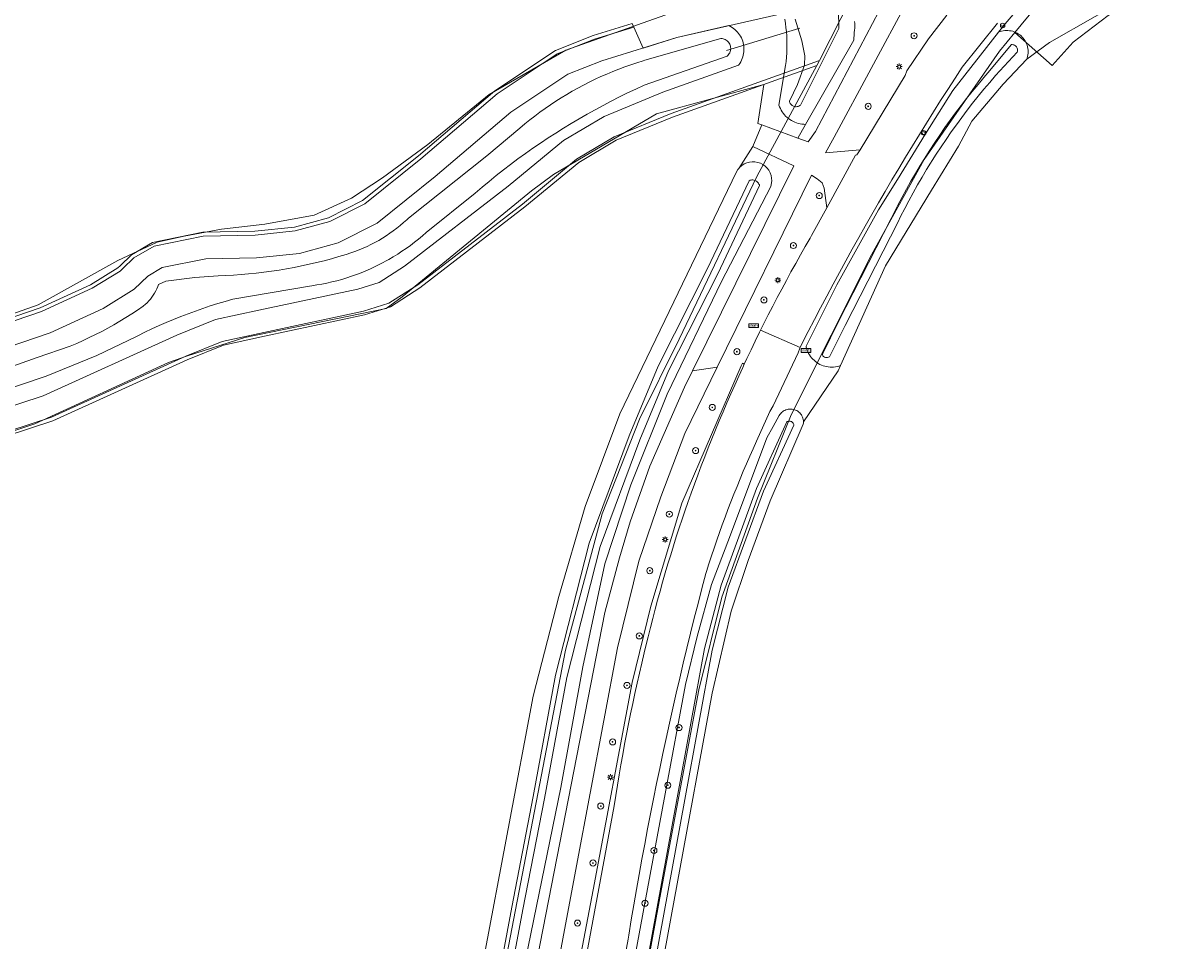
# Model space of a CAD drawing. Header units: metres. Extents: x 250001 to 257773, y 598992 to 609118.
# Tile 117 of 256: x 253112 to 253264, y 600038 to 600159. Entities that reach past the tile are written whole.
import ezdxf
from ezdxf.enums import TextEntityAlignment as Align
from ezdxf.lldxf.tags import DXFTag

# ---------------------------------------------------------------- set-up
doc = ezdxf.new("R2010")
doc.units = ezdxf.units.M
for name, color, linetype, lineweight in [('B-WE-GR-BOOM-S', 252, 'Continuous', 25), ('B-WE-GR-BOUWLAND-GV', 252, 'Continuous', 13), ('B-WE-GR-GROENVOORZIENING-GV', 252, 'Continuous', 18), ('B-WE-KG-GRENS_PERCEEL-G', 150, 'KG-PERCEEL', 18), ('B-WE-KL-ET_LS_OV_LICHTMAST-S', 252, 'Continuous', 25), ('B-WE-KW-KUNSTWERK_DUIKER-G', 252, 'Continuous', 18), ('B-WE-OG-WATER-GV', 252, 'Continuous', 18), ('B-WE-OG-WATER_SLOOT-GV', 252, 'Continuous', 18), ('B-WE-VH-VERHARDING_GESLOTEN-GV', 252, 'Continuous', 18), ('B-WE-VH-VERHARDING_HALFVERHARDING-GV', 252, 'Continuous', 18), ('B-WE-VW-AFSLUITPAAL-S', 252, 'Continuous', 25), ('B-WE-VW-VERKEERSTEKEN_BORD-S', 252, 'Continuous', 25), ('B-WE-VW-VERKEERSTEKEN_DRAAGCONSTRUCTIE-S', 252, 'Continuous', 25), ('X-XX-AL-REFERENTIE-G', 7, 'Continuous', 18)]:
    doc.layers.add(name, color=color, linetype=linetype, lineweight=lineweight)
doc.styles.add('NLCS-ISO', font='NLCS-ISO.ttf')
doc.styles.get("Standard").update_dxf_attribs({"font": 'NLCS-ISO.ttf'})
tags = doc.linetypes.add('KG-PERCEEL', pattern='A,5.5,-2,["P",Standard,S=1.8,R=0,X=-0.5,Y=-0.9],-2,5.5,-2,[5,NLCS.SHX,S=0.75,R=0,X=0,Y=0],-2', length=19).pattern_tags.tags
tags[6] = DXFTag(74, 10)

# ---------------------------------------------------------------- blocks, each defined once
blk = doc.blocks.new('BS2021-132-Xref-KAD-20210617')
at = {"layer": 'B-WE-KG-GRENS_PERCEEL-G', "flags": 128}
for points in [[(253241.971, 600157.515), (253246.596, 600163.118), (253258.921, 600170.89), (253317.66, 600189.65)], [(253241.971, 600157.515), (253246.889, 600153.195), (253249.657, 600156.255), (253254.247, 600159.746), (253258.485, 600162.372), (253263.234, 600164.63), (253267.961, 600166.516), (253273.517, 600167.909), (253302.707, 600173.884), (253313.71, 600176.022)], [(253193.134, 600155.484), (253197.565, 600156.853), (253220.548, 600162.142)], [(253216.319, 600153.858), (253219.12, 600159.344), (253220.548, 600162.142)], [(253191.701, 600158.705), (253186.558, 600157.117), (253181.623, 600155.168), (253173.635, 600149.841), (253163.594, 600141.314), (253156.266, 600135.426), (253151.779, 600133.164), (253147.319, 600131.936), (253142.101, 600131.402), (253135.259, 600131.263), (253128.675, 600129.93), (253125.902, 600128.299), (253124.393, 600126.845), (253124.108, 600126.57), (253120.51, 600124.35), (253113.89, 600121.315), (253082.903, 600110.747), (253061.05, 600103.649), (253049.909, 600099.52), (253027.944, 600092.363), (253009.629, 600086.355), (253008.428, 600085.962), (253005.627, 600082.671), (253006.03, 600078.325), (253014.04, 600054.334), (253022.739, 600030.177), (253022.58, 600028.829), (253021.083, 600027.087), (253013.706, 600022.284), (252984.729, 600004.553), (252968.351, 599994.628), (252959.888, 599989.961), (252952.66, 599986.834), (252943.623, 599984.554), (252936.208, 599983.161), (252902.486, 599976.823), (252872.025, 599970.779), (252867.541, 599970.085), (252850.097, 599967.388), (252811.675, 599961.757), (252810.951, 599961.544), (252802.533, 599959.066), (252795.78, 599956.517), (252796.011, 599950.298), (252796.311, 599942.234), (252797.76, 599927.273), (252799.344, 599918.674), (252802.03, 599909.326), (252805.968, 599899.871), (252813.084, 599885.861)], [(253124.74, 600126.485), (253126.206, 600127.897), (253128.857, 600129.457), (253135.313, 600130.764), (253142.126, 600130.902), (253147.414, 600131.443), (253151.957, 600132.694), (253156.537, 600135.002), (253163.896, 600140.915), (253173.935, 600149.44), (253181.855, 600154.722), (253186.72, 600156.643), (253191.906, 600158.245)], [(253191.701, 600158.705), (253191.906, 600158.245)], [(253191.906, 600158.245), (253193.134, 600155.484)], [(253241.971, 600157.515), (253239.962, 600155.08), (253230.085, 600140.837), (253223.16, 600128.317), (253212.575, 600107.277), (253208.167, 600096.309), (253203.464, 600083.307), (253200.468, 600071.117), (253195.535, 600044.971), (253187.792, 600002.724), (253181.531, 599967.255), (253180.142, 599956.323), (253180.463, 599950.223), (253181.665, 599943.803)], [(253026.24, 600077.197), (253047.538, 600084.633), (253079.02, 600095.054), (253115.363, 600106.949), (253133.033, 600114.978), (253137.829, 600116.916), (253143.266, 600118.09), (253156.379, 600120.893), (253159.727, 600121.923), (253163.517, 600124.366), (253177.268, 600134.977), (253184.392, 600140.864), (253189.346, 600143.805), (253196.796, 600146.86), (253216.319, 600153.858)], [(253215.963, 600153.199), (253216.319, 600153.858)], [(253081.477, 600095.332), (253093.767, 600099.354), (253115.547, 600106.483), (253133.222, 600114.515), (253137.973, 600116.435), (253143.371, 600117.601), (253156.507, 600120.409), (253159.939, 600121.465), (253163.806, 600123.957), (253177.583, 600134.589), (253184.681, 600140.454), (253189.566, 600143.354), (253196.977, 600146.393), (253215.963, 600153.199)], [(253157.061, 599937.081), (253160.969, 599959.236), (253171.575, 600017.403), (253182.923, 600076.313), (253187.753, 600094.266), (253192.654, 600106.714), (253197.872, 600117.212), (253208.066, 600138.58), (253215.963, 600153.199)], [(253009.785, 600085.88), (253028.245, 600091.936), (253050.087, 600099.053), (253061.228, 600103.181), (253083.019, 600110.259), (253114.077, 600120.851), (253120.743, 600123.906), (253124.414, 600126.171), (253124.74, 600126.485)]]:
    blk.add_lwpolyline(points, dxfattribs=at)
blk = doc.blocks.new('SIE-WEG_VERKEERSBORD-SO')
at = {"color": 0, "linetype": 'ByBlock', "lineweight": 18}
blk.add_lwpolyline([(-1.125, -1.125), (1.125, -1.125), (1.125, 1.125), (-1.125, 1.125)], close=True, dxfattribs=at)
at = {"color": 0, "linetype": 'ByBlock', "lineweight": 18, "style": 'NLCS-ISO'}
blk.add_text('vb', height=1.5, dxfattribs=at).set_placement((0, 0), align=Align.MIDDLE_CENTER)
blk = doc.blocks.new('SIE-WEG_VERKEERSBORD_PLAATSNAAM-SO')
at = {"color": 0, "linetype": 'ByBlock', "lineweight": 18}
blk.add_lwpolyline([(-3.25, -1.25), (3.25, -1.25), (3.25, 1.25), (-3.25, 1.25)], close=True, dxfattribs=at)
at = {"color": 0, "linetype": 'ByBlock', "lineweight": 18, "style": 'NLCS-ISO'}
blk.add_text('plaats', height=1.5, dxfattribs=at).set_placement((0, 0.21), align=Align.MIDDLE_CENTER)
blk = doc.blocks.new('SIE-WEG_PAAL_VERKEERSBORD-SO')
at = {"color": 0, "linetype": 'ByBlock', "lineweight": 18}
blk.add_circle((0, 0), 1.5, dxfattribs=at)
at = {"color": 0, "linetype": 'ByBlock', "lineweight": 18, "style": 'NLCS-ISO'}
blk.add_text('vb', height=1.5, dxfattribs=at).set_placement((0, 0.13), align=Align.MIDDLE_CENTER)
blk = doc.blocks.new('SVW-AFSLUITPAAL-SO')
at = {"lineweight": 18}
blk.add_circle((0, 0), 1.5, dxfattribs=at)
at = {"lineweight": 18, "style": 'NLCS-ISO'}
blk.add_text('af', height=1.8, dxfattribs=at).set_placement((0, 0), align=Align.MIDDLE_CENTER)
blk = doc.blocks.new('SKL-ET_OV_LICHTMAST-SO')
at = {"color": 0, "linetype": 'ByBlock', "lineweight": 18}
for points in [[(-1.25, 0), (-2, 0)], [(-1.41, 1.41), (-0.88, 0.88)], [(0, 2), (0, 1.25)], [(0.88, 0.88), (1.41, 1.41)], [(2, 0), (1.25, 0)], [(-1.41, -1.41), (-0.88, -0.88)], [(0, -1.25), (0, -2)], [(0.88, -0.88), (1.41, -1.41)]]:
    blk.add_lwpolyline(points, dxfattribs=at)
blk.add_circle((0, 0), 1, dxfattribs=at)
blk = doc.blocks.new('SGR-BOOM_01-SO')
at = {"linetype": 'ByBlock', "lineweight": 18}
h = blk.add_hatch(color=0, dxfattribs=at)
h.dxf.hatch_style = 1
edge = h.paths.add_edge_path()
edge.add_arc((0, 0), 0.25, 0, 360)
at = {"color": 0, "linetype": 'ByBlock', "lineweight": 18}
for radius in [2, 0.25]:
    blk.add_circle((0, 0), radius, dxfattribs=at)
blk = doc.blocks.new('BS2021-132-Xref-BGT-GRIJS-20210617-aangepast')
at = {"layer": 'B-WE-GR-BOUWLAND-GV', "flags": 128}
for points in [[(253072.763, 600107.325), (253113.641, 600121.745), (253124.092, 600127.566), (253129.252, 600129.947), (253132.824, 600130.741), (253137.718, 600131.667), (253143.407, 600132.328), (253149.889, 600133.519), (253154.784, 600135.768), (253158.885, 600138.414), (253164.838, 600142.78), (253172.908, 600149.394), (253182.962, 600155.215), (253196.743, 600160.065)], [(253258.519, 600163.075), (253246.546, 600156.197), (253243.54, 600154.011), (253240.446, 600150.713), (253236.339, 600145.868), (253234.58, 600142.57), (253231.01, 600136.8), (253224.98, 600126.859), (253219.071, 600113.754), (253218.747, 600113.036), (253214.203, 600106.345), (253214.195, 600106.183), (253214.171, 600106.023), (253209.811, 600095.951), (253206.941, 600088.098), (253204.688, 600081.448), (253202.202, 600070.665), (253193.026, 600020.568)], [(253172.119, 600035.391), (253178.671, 600070.288), (253182.039, 600083.403), (253185.532, 600095.224), (253190.075, 600107.377), (253205.395, 600139.21), (253205.588, 600139.522), (253205.707, 600139.661), (253207.556, 600142.537), (253208.728, 600145.398), (253208.209, 600145.562), (253209.007, 600150.689), (253194.876, 600146.817), (253181.362, 600138.867), (253178.444, 600136.705), (253161.46, 600122.76), (253159.352, 600121.247), (253140.775, 600117.441), (253133.267, 600115.019), (253130.769, 600114.151), (253113.207, 600106.071), (253081.958, 600095.665)]]:
    blk.add_lwpolyline(points, dxfattribs=at)
at = {"layer": 'B-WE-GR-GROENVOORZIENING-GV', "flags": 128}
for points in [[(253187.532, 600011.504), (253193.372, 600043.065), (253198.687, 600071.795), (253200.216, 600078.123), (253202.098, 600084.94), (253204.481, 600091.155), (253209.368, 600104.241), (253210.233, 600105.727), (253211.026, 600107.189), (253211.028, 600107.192), (253211.117, 600107.328), (253211.22, 600107.455), (253211.334, 600107.572), (253211.459, 600107.677), (253211.594, 600107.769), (253211.738, 600107.848), (253211.889, 600107.914), (253212.045, 600107.964), (253212.206, 600107.999), (253212.37, 600108.019), (253212.535, 600108.023), (253212.699, 600108.012), (253212.862, 600107.985), (253213.021, 600107.942), (253213.176, 600107.885), (253213.324, 600107.813), (253213.464, 600107.727), (253213.596, 600107.629), (253213.717, 600107.518), (253213.826, 600107.397), (253213.923, 600107.266), (253214.007, 600107.126), (253214.077, 600106.978), (253214.132, 600106.825), (253214.171, 600106.668), (253214.195, 600106.507), (253214.203, 600106.345), (253218.747, 600113.036), (253219.071, 600113.754), (253218.85, 600113.681), (253218.624, 600113.622), (253218.395, 600113.579), (253218.164, 600113.552), (253217.931, 600113.54), (253217.698, 600113.545), (253217.466, 600113.566), (253217.236, 600113.602), (253217.008, 600113.655), (253216.786, 600113.723), (253216.568, 600113.805), (253216.356, 600113.903), (253216.152, 600114.015), (253215.955, 600114.141), (253215.768, 600114.28), (253215.591, 600114.431), (253215.424, 600114.594), (253215.269, 600114.768), (253215.127, 600114.953), (253214.997, 600115.146), (253214.881, 600115.348), (253214.78, 600115.558), (253214.692, 600115.774), (253214.62, 600115.996), (253214.563, 600116.222), (253214.553, 600116.272), (253218.569, 600124.347), (253224.052, 600134.207), (253226.55, 600138.18), (253230.22, 600144.19), (253233.81, 600149.89), (253239.84, 600157.564), (253240.688, 600158.643), (253243.802, 600162.328)], [(253239.679, 600158.763), (253235.071, 600152.986), (253234.116, 600151.52), (253233.168, 600150.05), (253232.226, 600148.575), (253231.291, 600147.096), (253230.363, 600145.613), (253229.442, 600144.126), (253228.527, 600142.634), (253227.619, 600141.139), (253226.718, 600139.639), (253225.824, 600138.135), (253224.937, 600136.627), (253224.057, 600135.115), (253223.184, 600133.599), (253222.318, 600132.079), (253221.458, 600130.555), (253220.606, 600129.027), (253219.76, 600127.495), (253218.922, 600125.959), (253218.091, 600124.42), (253217.266, 600122.877), (253216.449, 600121.33), (253215.639, 600119.779), (253214.836, 600118.225), (253214.04, 600116.666), (253213.759, 600116.112), (253213.717, 600116.029), (253213.521, 600115.416), (253210.236, 600108.443), (253209.761, 600107.719), (253208.039, 600103.793), (253207.592, 600102.81), (253207.152, 600101.823), (253206.72, 600100.834), (253206.295, 600099.841), (253205.877, 600098.845), (253205.467, 600097.845), (253205.064, 600096.843), (253204.669, 600095.838), (253204.281, 600094.83), (253203.9, 600093.819), (253203.527, 600092.806), (253203.162, 600091.79), (253202.804, 600090.771), (253202.453, 600089.749), (253202.111, 600088.725), (253201.775, 600087.698), (253201.448, 600086.669), (253201.365, 600086.404), (253200.853, 600084.444), (253200.349, 600082.481), (253199.853, 600080.516), (253199.365, 600078.55), (253198.884, 600076.582), (253198.411, 600074.611), (253197.946, 600072.639), (253197.488, 600070.666), (253197.039, 600068.69), (253196.597, 600066.712), (253196.163, 600064.733), (253195.737, 600062.752), (253195.319, 600060.77), (253194.908, 600058.786), (253194.506, 600056.8), (253194.111, 600054.813), (253193.724, 600052.824), (253193.345, 600050.833), (253192.974, 600048.841), (253192.61, 600046.848), (253192.255, 600044.853), (253191.907, 600042.857), (253191.567, 600040.86), (253191.236, 600038.861), (253191.149, 600038.331), (253184.019, 600000)], [(253243.802, 600162.328), (253240.688, 600158.643), (253239.84, 600157.564), (253240.038, 600157.639), (253240.24, 600157.699), (253240.446, 600157.744), (253240.656, 600157.773), (253240.867, 600157.786), (253241.078, 600157.783), (253241.288, 600157.764), (253241.496, 600157.729), (253241.701, 600157.678), (253241.902, 600157.612), (253242.097, 600157.531), (253242.286, 600157.436), (253242.466, 600157.326), (253242.638, 600157.203), (253242.8, 600157.068), (253242.951, 600156.92), (253243.091, 600156.762), (253243.218, 600156.594), (253243.333, 600156.416), (253243.433, 600156.23), (253243.519, 600156.037), (253243.59, 600155.839), (253243.646, 600155.635), (253243.687, 600155.428), (253243.712, 600155.218), (253243.72, 600155.007), (253243.713, 600154.796), (253243.69, 600154.586), (253243.651, 600154.378), (253243.596, 600154.174), (253243.54, 600154.011), (253246.546, 600156.197), (253258.519, 600163.075)], [(253196.743, 600160.065), (253182.962, 600155.215), (253172.908, 600149.394), (253164.838, 600142.78), (253158.885, 600138.414), (253154.784, 600135.768), (253149.889, 600133.519), (253143.407, 600132.328), (253137.718, 600131.667), (253132.824, 600130.741), (253129.252, 600129.947), (253124.092, 600127.566), (253113.641, 600121.745), (253072.763, 600107.325)], [(253081.958, 600095.665), (253113.207, 600106.071), (253130.769, 600114.151), (253133.267, 600115.019), (253140.775, 600117.441), (253159.352, 600121.247), (253161.46, 600122.76), (253178.444, 600136.705), (253181.362, 600138.867), (253194.876, 600146.817), (253209.007, 600150.689), (253208.209, 600145.562), (253208.728, 600145.398), (253213.467, 600143.646), (253214.474, 600145.448), (253214.232, 600145.456), (253213.992, 600145.48), (253213.753, 600145.52), (253213.518, 600145.575), (253213.287, 600145.646), (253213.06, 600145.731), (253212.627, 600145.946), (253212.421, 600146.074), (253212.225, 600146.216), (253212.038, 600146.37), (253211.861, 600146.536), (253211.696, 600146.713), (253211.543, 600146.9), (253211.402, 600147.097), (253211.275, 600147.303), (253211.162, 600147.516), (253211.063, 600147.737), (253210.981, 600147.954), (253211.852, 600153.176), (253211.921, 600153.729), (253211.973, 600154.283), (253212.01, 600154.839), (253212.032, 600155.395), (253212.037, 600155.952), (253212.027, 600156.509), (253212.001, 600157.065), (253211.959, 600157.62), (253211.902, 600158.173), (253211.828, 600158.725), (253211.74, 600159.273)], [(253227.94, 600161.87), (253218.22, 600143.77), (253217.077, 600141.699), (253221.635, 600142.1), (253227.557, 600151.864), (253227.8, 600152.465), (253230.627, 600156.701), (253233.06, 600159.82)], [(253220.908, 600158.978), (253220.935, 600158.691), (253220.945, 600158.404), (253220.94, 600158.116), (253220.919, 600157.829), (253220.882, 600157.544), (253220.863, 600157.433), (253220.824, 600156.532), (253214.474, 600145.448), (253213.467, 600143.646), (253214.812, 600143.149), (253215.779, 600144.499), (253225.76, 600163.479)], [(253083.967, 600107.413), (253115.189, 600118.061), (253122.161, 600121.256), (253126.263, 600123.787), (253128.032, 600125.491), (253129.945, 600126.616), (253135.644, 600127.77), (253142.309, 600127.905), (253147.969, 600128.484), (253153.041, 600129.881), (253158.169, 600132.465), (253165.807, 600138.602), (253175.744, 600147.041), (253183.254, 600152.049), (253187.715, 600153.81), (253197.565, 600156.853), (253204.403, 600158.427), (253204.411, 600158.423), (253204.619, 600158.317), (253204.82, 600158.198), (253205.012, 600158.064), (253205.195, 600157.918), (253205.367, 600157.76), (253205.528, 600157.59), (253205.677, 600157.41), (253205.813, 600157.22), (253205.936, 600157.021), (253206.045, 600156.814), (253206.14, 600156.6), (253206.22, 600156.38), (253206.284, 600156.156), (253206.334, 600155.927), (253206.367, 600155.696), (253206.384, 600155.462), (253206.386, 600155.229), (253206.371, 600154.995), (253206.341, 600154.763), (253206.295, 600154.534), (253206.233, 600154.308), (253206.156, 600154.088), (253206.064, 600153.873), (253205.958, 600153.664), (253205.837, 600153.464), (253205.703, 600153.272), (253205.667, 600153.227), (253195.72, 600149.661), (253188.004, 600146.497), (253182.66, 600143.325), (253175.396, 600137.321), (253161.785, 600126.819), (253158.449, 600124.669), (253155.623, 600123.799), (253142.636, 600121.023), (253136.944, 600119.794), (253131.85, 600117.736), (253114.273, 600109.749), (253078.082, 600097.904)], [(253179.585, 600037.773), (253188.095, 600081.297), (253190.02, 600088.481), (253191.415, 600093.217), (253194.031, 600100.514), (253198.568, 600110.913), (253199.625, 600113.051), (253212.957, 600140.009), (253207.556, 600142.537), (253205.707, 600139.661), (253205.826, 600139.801), (253206.102, 600140.042), (253206.411, 600140.24), (253206.746, 600140.389), (253207.1, 600140.487), (253207.464, 600140.532), (253207.83, 600140.521), (253208.191, 600140.457), (253208.539, 600140.339), (253208.865, 600140.172), (253209.163, 600139.957), (253209.425, 600139.701), (253209.647, 600139.409), (253209.822, 600139.087), (253209.948, 600138.742), (253210.022, 600138.383), (253210.041, 600138.017), (253209.916, 600137.296), (253203.446, 600124.783), (253196.287, 600109.973), (253191.501, 600098.073), (253188.109, 600087.661), (253185.214, 600074.13), (253182.309, 600058.267), (253177.671, 600035.6)], [(253178.041, 600000), (253186.584, 600044.81), (253191.691, 600072.058), (253194.134, 600082.123), (253198.233, 600095.636), (253206.004, 600113.708), (253206.174, 600114.045), (253206.426, 600113.927), (253206.769, 600114.661), (253207.316, 600115.817), (253207.87, 600116.969), (253208.432, 600118.117), (253208.572, 600118.398), (253209.001, 600119.262), (253209.577, 600120.403), (253210.16, 600121.541), (253210.75, 600122.675), (253211.347, 600123.805), (253211.952, 600124.932), (253212.563, 600126.054), (253213.182, 600127.173), (253213.807, 600128.288), (253214.439, 600129.399), (253215.079, 600130.506), (253215.265, 600130.826), (253217.266, 600134.487), (253216.903, 600137.055), (253216.656, 600137.76), (253216.004, 600138.302), (253215.246, 600138.785), (253202.882, 600113.546), (253198.599, 600104.802), (253195.458, 600096.507), (253192.568, 600088.038), (253189.761, 600076.63), (253184.394, 600047.982), (253175.385, 600000)]]:
    blk.add_lwpolyline(points, dxfattribs=at)
at = {"layer": 'B-WE-KW-KUNSTWERK_DUIKER-G', "flags": 128}
blk.add_lwpolyline([(253204.066, 600155.152), (253213.721, 600158.105)], dxfattribs=at)
at = {"layer": 'B-WE-OG-WATER-GV', "flags": 128}
for points in [[(253213.11, 600159.29), (253213.99, 600156.429), (253214.364, 600154.475), (253214.326, 600153.247), (253213.43, 600150.695), (253212.35, 600148.506), (253212.369, 600148.421), (253212.408, 600148.309), (253212.462, 600148.203), (253212.529, 600148.105), (253212.609, 600148.017), (253212.701, 600147.94), (253212.801, 600147.876), (253212.909, 600147.827), (253213.023, 600147.792), (253213.141, 600147.773), (253213.26, 600147.77), (253213.378, 600147.783), (253213.493, 600147.811), (253213.604, 600147.855), (253213.708, 600147.913), (253213.803, 600147.985), (253218.848, 600158.048), (253218.79, 600160.413)], [(253100.753, 600107.647), (253114.691, 600112.362), (253121.318, 600115.082), (253126.535, 600117.567), (253126.722, 600117.661), (253127.645, 600118.119), (253128.574, 600118.562), (253129.511, 600118.99), (253130.454, 600119.404), (253131.404, 600119.803), (253132.359, 600120.188), (253133.321, 600120.557), (253134.288, 600120.912), (253135.26, 600121.251), (253136.238, 600121.576), (253137.221, 600121.885), (253138.208, 600122.179), (253139.199, 600122.457), (253149.29, 600124.195), (253149.578, 600124.234), (253150.244, 600124.335), (253150.908, 600124.452), (253151.568, 600124.585), (253152.226, 600124.733), (253152.879, 600124.897), (253153.529, 600125.076), (253154.174, 600125.271), (253154.814, 600125.481), (253155.449, 600125.706), (253156.079, 600125.946), (253156.703, 600126.201), (253157.32, 600126.471), (253157.931, 600126.756), (253158.535, 600127.054), (253159.721, 600127.694), (253160.302, 600128.036), (253160.875, 600128.39), (253161.439, 600128.758), (253161.995, 600129.14), (253162.541, 600129.534), (253163.078, 600129.942), (253163.605, 600130.362), (253164.121, 600130.795), (253164.628, 600131.239), (253171.06, 600136.415), (253171.959, 600137.185), (253172.884, 600137.955), (253173.818, 600138.712), (253174.763, 600139.457), (253175.717, 600140.19), (253176.681, 600140.909), (253177.655, 600141.616), (253178.637, 600142.31), (253179.629, 600142.991), (253180.63, 600143.658), (253181.64, 600144.312), (253182.658, 600144.953), (253183.685, 600145.58), (253184.72, 600146.193), (253185.763, 600146.792), (253186.814, 600147.378), (253187.872, 600147.949), (253188.938, 600148.507), (253190.012, 600149.05), (253191.092, 600149.579), (253192.18, 600150.093), (253193.274, 600150.593), (253204.153, 600154.419), (253204.157, 600154.422), (253204.264, 600154.519), (253204.36, 600154.628), (253204.442, 600154.746), (253204.512, 600154.873), (253204.567, 600155.006), (253204.606, 600155.145), (253204.63, 600155.288), (253204.639, 600155.432), (253204.631, 600155.576), (253204.607, 600155.719), (253204.568, 600155.858), (253204.514, 600155.992), (253204.445, 600156.119), (253204.362, 600156.237), (253204.267, 600156.346), (253204.161, 600156.444), (253204.044, 600156.529), (253203.919, 600156.601), (253203.786, 600156.659), (253203.648, 600156.701), (253203.506, 600156.728), (253203.362, 600156.739), (253193.347, 600153.869), (253193.115, 600153.8), (253192.308, 600153.549), (253191.507, 600153.283), (253190.71, 600153.002), (253189.919, 600152.706), (253189.134, 600152.395), (253188.355, 600152.069), (253187.582, 600151.729), (253186.815, 600151.374), (253186.056, 600151.005), (253185.304, 600150.621), (253184.559, 600150.223), (253183.821, 600149.811), (253183.092, 600149.385), (253182.371, 600148.945), (253181.658, 600148.492), (253180.954, 600148.025), (253180.259, 600147.546), (253179.573, 600147.053), (253178.897, 600146.547), (253178.231, 600146.028), (253177.574, 600145.497), (253176.927, 600144.954), (253172.58, 600141.291), (253162.297, 600133.137), (253162.065, 600132.919), (253161.638, 600132.535), (253161.201, 600132.164), (253160.753, 600131.804), (253160.296, 600131.458), (253159.829, 600131.124), (253159.354, 600130.804), (253158.869, 600130.497), (253158.376, 600130.203), (253157.875, 600129.923), (253157.367, 600129.657), (253156.851, 600129.406), (253156.329, 600129.169), (253155.8, 600128.947), (253155.265, 600128.739), (253154.725, 600128.547), (253154.1, 600128.35), (253153.136, 600128.059), (253152.168, 600127.784), (253151.195, 600127.525), (253150.219, 600127.281), (253149.238, 600127.052), (253148.255, 600126.839), (253147.267, 600126.642), (253146.277, 600126.46), (253145.284, 600126.295), (253144.289, 600126.145), (253143.291, 600126.011), (253142.292, 600125.892), (253141.29, 600125.79), (253140.287, 600125.704), (253139.283, 600125.633), (253138.278, 600125.579), (253137.272, 600125.54), (253134.225, 600125.296), (253130.407, 600124.82), (253129.453, 600124.406), (253129.35, 600124.135), (253129.221, 600123.84), (253129.078, 600123.553), (253128.922, 600123.273), (253128.751, 600123.001), (253128.567, 600122.737), (253128.371, 600122.484), (253128.162, 600122.24), (253127.941, 600122.006), (253127.709, 600121.785), (253127.467, 600121.574), (253127.439, 600121.555), (253126.685, 600121.041), (253125.921, 600120.539), (253125.149, 600120.052), (253124.369, 600119.578), (253123.58, 600119.117), (253122.784, 600118.671), (253121.979, 600118.238), (253121.168, 600117.82), (253120.349, 600117.416), (253119.523, 600117.026), (253118.69, 600116.651), (253117.851, 600116.29), (253113.492, 600114.811), (253097.964, 600109.267)], [(253172.031, 600013.889), (253177.335, 600042.257), (253180.167, 600056.828), (253183.083, 600072.719), (253187.493, 600089.937), (253192.693, 600103.976), (253196.464, 600113.048), (253202.945, 600125.82), (253208.432, 600137.403), (253208.404, 600137.494), (253208.355, 600137.608), (253208.291, 600137.715), (253208.215, 600137.813), (253208.126, 600137.901), (253208.027, 600137.976), (253207.919, 600138.038), (253207.804, 600138.086), (253207.684, 600138.119), (253207.56, 600138.136), (253207.436, 600138.137), (253207.312, 600138.122), (253207.192, 600138.091), (253207.076, 600138.045), (253201.598, 600126.48), (253195.101, 600113.676), (253191.297, 600104.524), (253186.059, 600090.385), (253181.617, 600073.041), (253178.694, 600057.107), (253175.862, 600042.538), (253170.556, 600014.162)], [(253191.934, 600020.34), (253198.605, 600056.72), (253202.183, 600076.344), (253204.321, 600084.589), (253208.938, 600097.214), (253212.938, 600105.923), (253212.921, 600106.015), (253212.887, 600106.103), (253212.84, 600106.185), (253212.78, 600106.258), (253212.708, 600106.321), (253212.626, 600106.372), (253212.538, 600106.409), (253212.445, 600106.432), (253212.35, 600106.439), (253212.255, 600106.431), (253212.164, 600106.408), (253212.078, 600106.37), (253212.03, 600106.341), (253208.012, 600097.595), (253203.365, 600084.887), (253201.205, 600076.56), (253197.621, 600056.9), (253190.951, 600020.52)]]:
    blk.add_lwpolyline(points, dxfattribs=at)
blk.add_lwpolyline([(253241.752, 600155.92), (253241.645, 600155.932), (253241.538, 600155.928), (253241.475, 600155.918), (253238.707, 600152.525), (253237.918, 600151.615), (253237.149, 600150.704), (253236.392, 600149.782), (253235.648, 600148.85), (253234.916, 600147.908), (253234.198, 600146.956), (253233.492, 600145.994), (253232.799, 600145.023), (253232.12, 600144.043), (253231.454, 600143.053), (253230.799, 600142.052), (253229.539, 600140.034), (253228.926, 600139.007), (253228.328, 600137.975), (253227.745, 600136.935), (253227.176, 600135.886), (253226.621, 600134.831), (253226.081, 600133.768), (253225.744, 600133.086), (253218.767, 600119.447), (253216.74, 600115.336), (253216.695, 600115.177), (253216.749, 600115.036), (253216.82, 600114.947), (253216.954, 600114.842), (253217.114, 600114.807), (253217.371, 600114.808), (253217.636, 600114.894), (253219.661, 600118.998), (253226.637, 600132.637), (253226.975, 600133.32), (253227.509, 600134.371), (253228.058, 600135.415), (253228.621, 600136.451), (253229.197, 600137.48), (253229.788, 600138.501), (253230.392, 600139.513), (253231.642, 600141.513), (253232.287, 600142.5), (253232.946, 600143.479), (253233.617, 600144.448), (253234.302, 600145.408), (253235, 600146.359), (253235.71, 600147.3), (253236.433, 600148.231), (253237.169, 600149.153), (253237.918, 600150.064), (253238.678, 600150.965), (253239.451, 600151.856), (253242.3, 600154.919), (253242.332, 600155.023), (253242.349, 600155.13), (253242.35, 600155.238), (253242.335, 600155.346), (253242.305, 600155.45), (253242.26, 600155.549), (253242.201, 600155.64), (253242.129, 600155.722), (253242.047, 600155.792), (253241.955, 600155.849), (253241.856, 600155.892)], close=True, dxfattribs=at)
at = {"layer": 'B-WE-OG-WATER_SLOOT-GV', "flags": 128}
for points in [[(253211.74, 600159.273), (253211.828, 600158.725), (253211.902, 600158.173), (253211.959, 600157.62), (253212.001, 600157.065), (253212.027, 600156.509), (253212.037, 600155.952), (253212.032, 600155.395), (253212.01, 600154.839), (253211.973, 600154.283), (253211.921, 600153.729), (253211.852, 600153.176), (253210.981, 600147.954), (253211.063, 600147.737), (253211.162, 600147.516), (253211.275, 600147.303), (253211.402, 600147.097), (253211.543, 600146.9), (253211.696, 600146.713), (253211.861, 600146.536), (253212.038, 600146.37), (253212.225, 600146.216), (253212.421, 600146.074), (253212.627, 600145.946), (253213.06, 600145.731), (253213.287, 600145.646), (253213.518, 600145.575), (253213.753, 600145.52), (253213.992, 600145.48), (253214.232, 600145.456), (253214.474, 600145.448), (253220.824, 600156.532), (253220.863, 600157.433), (253220.882, 600157.544), (253220.919, 600157.829), (253220.94, 600158.116), (253220.945, 600158.404), (253220.935, 600158.691), (253220.908, 600158.978)], [(253218.79, 600160.413), (253218.848, 600158.048), (253213.803, 600147.985), (253213.708, 600147.913), (253213.604, 600147.855), (253213.493, 600147.811), (253213.378, 600147.783), (253213.26, 600147.77), (253213.141, 600147.773), (253213.023, 600147.792), (253212.909, 600147.827), (253212.801, 600147.876), (253212.701, 600147.94), (253212.609, 600148.017), (253212.529, 600148.105), (253212.462, 600148.203), (253212.408, 600148.309), (253212.369, 600148.421), (253212.35, 600148.506), (253213.43, 600150.695), (253214.326, 600153.247), (253214.364, 600154.475), (253213.99, 600156.429), (253213.11, 600159.29)], [(253078.082, 600097.904), (253114.273, 600109.749), (253131.85, 600117.736), (253136.944, 600119.794), (253142.636, 600121.023), (253155.623, 600123.799), (253158.449, 600124.669), (253161.785, 600126.819), (253175.396, 600137.321), (253182.66, 600143.325), (253188.004, 600146.497), (253195.72, 600149.661), (253205.667, 600153.227), (253205.703, 600153.272), (253205.837, 600153.464), (253205.958, 600153.664), (253206.064, 600153.873), (253206.156, 600154.088), (253206.233, 600154.308), (253206.295, 600154.534), (253206.341, 600154.763), (253206.371, 600154.995), (253206.386, 600155.229), (253206.384, 600155.462), (253206.367, 600155.696), (253206.334, 600155.927), (253206.284, 600156.156), (253206.22, 600156.38), (253206.14, 600156.6), (253206.045, 600156.814), (253205.936, 600157.021), (253205.813, 600157.22), (253205.677, 600157.41), (253205.528, 600157.59), (253205.367, 600157.76), (253205.195, 600157.918), (253205.012, 600158.064), (253204.82, 600158.198), (253204.619, 600158.317), (253204.411, 600158.423), (253204.403, 600158.427), (253197.565, 600156.853), (253187.715, 600153.81), (253183.254, 600152.049), (253175.744, 600147.041), (253165.807, 600138.602), (253158.169, 600132.465), (253153.041, 600129.881), (253147.969, 600128.484), (253142.309, 600127.905), (253135.644, 600127.77), (253129.945, 600126.616), (253128.032, 600125.491), (253126.263, 600123.787), (253122.161, 600121.256), (253115.189, 600118.061), (253083.967, 600107.413)], [(253097.964, 600109.267), (253113.492, 600114.811), (253117.851, 600116.29), (253118.69, 600116.651), (253119.523, 600117.026), (253120.349, 600117.416), (253121.168, 600117.82), (253121.979, 600118.238), (253122.784, 600118.671), (253123.58, 600119.117), (253124.369, 600119.578), (253125.149, 600120.052), (253125.921, 600120.539), (253126.685, 600121.041), (253127.439, 600121.555), (253127.467, 600121.574), (253127.709, 600121.785), (253127.941, 600122.006), (253128.162, 600122.24), (253128.371, 600122.484), (253128.567, 600122.737), (253128.751, 600123.001), (253128.922, 600123.273), (253129.078, 600123.553), (253129.221, 600123.84), (253129.35, 600124.135), (253129.453, 600124.406), (253130.407, 600124.82), (253134.225, 600125.296), (253137.272, 600125.54), (253138.278, 600125.579), (253139.283, 600125.633), (253140.287, 600125.704), (253141.29, 600125.79), (253142.292, 600125.892), (253143.291, 600126.011), (253144.289, 600126.145), (253145.284, 600126.295), (253146.277, 600126.46), (253147.267, 600126.642), (253148.255, 600126.839), (253149.238, 600127.052), (253150.219, 600127.281), (253151.195, 600127.525), (253152.168, 600127.784), (253153.136, 600128.059), (253154.1, 600128.35), (253154.725, 600128.547), (253155.265, 600128.739), (253155.8, 600128.947), (253156.329, 600129.169), (253156.851, 600129.406), (253157.367, 600129.657), (253157.875, 600129.923), (253158.376, 600130.203), (253158.869, 600130.497), (253159.354, 600130.804), (253159.829, 600131.124), (253160.296, 600131.458), (253160.753, 600131.804), (253161.201, 600132.164), (253161.638, 600132.535), (253162.065, 600132.919), (253162.297, 600133.137), (253172.58, 600141.291), (253176.927, 600144.954), (253177.574, 600145.497), (253178.231, 600146.028), (253178.897, 600146.547), (253179.573, 600147.053), (253180.259, 600147.546), (253180.954, 600148.025), (253181.658, 600148.492), (253182.371, 600148.945), (253183.092, 600149.385), (253183.821, 600149.811), (253184.559, 600150.223), (253185.304, 600150.621), (253186.056, 600151.005), (253186.815, 600151.374), (253187.582, 600151.729), (253188.355, 600152.069), (253189.134, 600152.395), (253189.919, 600152.706), (253190.71, 600153.002), (253191.507, 600153.283), (253192.308, 600153.549), (253193.115, 600153.8), (253193.347, 600153.869), (253203.362, 600156.739), (253203.506, 600156.728), (253203.648, 600156.701), (253203.786, 600156.659), (253203.919, 600156.601), (253204.044, 600156.529), (253204.161, 600156.444), (253204.267, 600156.346), (253204.362, 600156.237), (253204.445, 600156.119), (253204.514, 600155.992), (253204.568, 600155.858), (253204.607, 600155.719), (253204.631, 600155.576), (253204.639, 600155.432), (253204.63, 600155.288), (253204.606, 600155.145), (253204.567, 600155.006), (253204.512, 600154.873), (253204.442, 600154.746), (253204.36, 600154.628), (253204.264, 600154.519), (253204.157, 600154.422), (253204.153, 600154.419), (253193.274, 600150.593), (253192.18, 600150.093), (253191.092, 600149.579), (253190.012, 600149.05), (253188.938, 600148.507), (253187.872, 600147.949), (253186.814, 600147.378), (253185.763, 600146.792), (253184.72, 600146.193), (253183.685, 600145.58), (253182.658, 600144.953), (253181.64, 600144.312), (253180.63, 600143.658), (253179.629, 600142.991), (253178.637, 600142.31), (253177.655, 600141.616), (253176.681, 600140.909), (253175.717, 600140.19), (253174.763, 600139.457), (253173.818, 600138.712), (253172.884, 600137.955), (253171.959, 600137.185), (253171.06, 600136.415), (253164.628, 600131.239), (253164.121, 600130.795), (253163.605, 600130.362), (253163.078, 600129.942), (253162.541, 600129.534), (253161.995, 600129.14), (253161.439, 600128.758), (253160.875, 600128.39), (253160.302, 600128.036), (253159.721, 600127.694), (253158.535, 600127.054), (253157.931, 600126.756), (253157.32, 600126.471), (253156.703, 600126.201), (253156.079, 600125.946), (253155.449, 600125.706), (253154.814, 600125.481), (253154.174, 600125.271), (253153.529, 600125.076), (253152.879, 600124.897), (253152.226, 600124.733), (253151.568, 600124.585), (253150.908, 600124.452), (253150.244, 600124.335), (253149.578, 600124.234), (253149.29, 600124.195), (253139.199, 600122.457), (253138.208, 600122.179), (253137.221, 600121.885), (253136.238, 600121.576), (253135.26, 600121.251), (253134.288, 600120.912), (253133.321, 600120.557), (253132.359, 600120.188), (253131.404, 600119.803), (253130.454, 600119.404), (253129.511, 600118.99), (253128.574, 600118.562), (253127.645, 600118.119), (253126.722, 600117.661), (253126.535, 600117.567), (253121.318, 600115.082), (253114.691, 600112.362), (253100.753, 600107.647)], [(253177.671, 600035.6), (253182.309, 600058.267), (253185.214, 600074.13), (253188.109, 600087.661), (253191.501, 600098.073), (253196.287, 600109.973), (253203.446, 600124.783), (253209.916, 600137.296), (253210.041, 600138.017), (253210.022, 600138.383), (253209.948, 600138.742), (253209.822, 600139.087), (253209.647, 600139.409), (253209.425, 600139.701), (253209.163, 600139.957), (253208.865, 600140.172), (253208.539, 600140.339), (253208.191, 600140.457), (253207.83, 600140.521), (253207.464, 600140.532), (253207.1, 600140.487), (253206.746, 600140.389), (253206.411, 600140.24), (253206.102, 600140.042), (253205.826, 600139.801), (253205.707, 600139.661), (253205.588, 600139.522), (253205.395, 600139.21), (253190.075, 600107.377), (253185.532, 600095.224), (253182.039, 600083.403), (253178.671, 600070.288), (253172.119, 600035.391)], [(253170.556, 600014.162), (253175.862, 600042.538), (253178.694, 600057.107), (253181.617, 600073.041), (253186.059, 600090.385), (253191.297, 600104.524), (253195.101, 600113.676), (253201.598, 600126.48), (253207.076, 600138.045), (253207.192, 600138.091), (253207.312, 600138.122), (253207.436, 600138.137), (253207.56, 600138.136), (253207.684, 600138.119), (253207.804, 600138.086), (253207.919, 600138.038), (253208.027, 600137.976), (253208.126, 600137.901), (253208.215, 600137.813), (253208.291, 600137.715), (253208.355, 600137.608), (253208.404, 600137.494), (253208.432, 600137.403), (253202.945, 600125.82), (253196.464, 600113.048), (253192.693, 600103.976), (253187.493, 600089.937), (253183.083, 600072.719), (253180.167, 600056.828), (253177.335, 600042.257), (253172.031, 600013.889)], [(253193.026, 600020.568), (253202.202, 600070.665), (253204.688, 600081.448), (253206.941, 600088.098), (253209.811, 600095.951), (253214.171, 600106.023), (253214.195, 600106.183), (253214.203, 600106.345), (253214.195, 600106.507), (253214.171, 600106.668), (253214.132, 600106.825), (253214.077, 600106.978), (253214.007, 600107.126), (253213.923, 600107.266), (253213.826, 600107.397), (253213.717, 600107.518), (253213.596, 600107.629), (253213.464, 600107.727), (253213.324, 600107.813), (253213.176, 600107.885), (253213.021, 600107.942), (253212.862, 600107.985), (253212.699, 600108.012), (253212.535, 600108.023), (253212.37, 600108.019), (253212.206, 600107.999), (253212.045, 600107.964), (253211.889, 600107.914), (253211.738, 600107.848), (253211.594, 600107.769), (253211.459, 600107.677), (253211.334, 600107.572), (253211.22, 600107.455), (253211.117, 600107.328), (253211.028, 600107.192), (253211.026, 600107.189), (253210.233, 600105.727), (253209.368, 600104.241), (253204.481, 600091.155), (253202.098, 600084.94), (253200.216, 600078.123), (253198.687, 600071.795), (253193.372, 600043.065), (253187.532, 600011.504)], [(253190.951, 600020.52), (253197.621, 600056.9), (253201.205, 600076.56), (253203.365, 600084.887), (253208.012, 600097.595), (253212.03, 600106.341), (253212.078, 600106.37), (253212.164, 600106.408), (253212.255, 600106.431), (253212.35, 600106.439), (253212.445, 600106.432), (253212.538, 600106.409), (253212.626, 600106.372), (253212.708, 600106.321), (253212.78, 600106.258), (253212.84, 600106.185), (253212.887, 600106.103), (253212.921, 600106.015), (253212.938, 600105.923), (253208.938, 600097.214), (253204.321, 600084.589), (253202.183, 600076.344), (253198.605, 600056.72), (253191.934, 600020.34)]]:
    blk.add_lwpolyline(points, dxfattribs=at)
for points in [[(253241.078, 600157.783), (253240.867, 600157.786), (253240.656, 600157.773), (253240.446, 600157.744), (253240.24, 600157.699), (253240.038, 600157.639), (253239.84, 600157.564), (253233.81, 600149.89), (253230.22, 600144.19), (253226.55, 600138.18), (253224.052, 600134.207), (253218.569, 600124.347), (253214.553, 600116.272), (253214.563, 600116.222), (253214.62, 600115.996), (253214.692, 600115.774), (253214.78, 600115.558), (253214.881, 600115.348), (253214.997, 600115.146), (253215.127, 600114.953), (253215.269, 600114.768), (253215.424, 600114.594), (253215.591, 600114.431), (253215.768, 600114.28), (253215.955, 600114.141), (253216.152, 600114.015), (253216.356, 600113.903), (253216.568, 600113.805), (253216.786, 600113.723), (253217.008, 600113.655), (253217.236, 600113.602), (253217.466, 600113.566), (253217.698, 600113.545), (253217.931, 600113.54), (253218.164, 600113.552), (253218.395, 600113.579), (253218.624, 600113.622), (253218.85, 600113.681), (253219.071, 600113.754), (253224.98, 600126.859), (253231.01, 600136.8), (253234.58, 600142.57), (253236.339, 600145.868), (253240.446, 600150.713), (253243.54, 600154.011), (253243.596, 600154.174), (253243.651, 600154.378), (253243.69, 600154.586), (253243.713, 600154.796), (253243.72, 600155.007), (253243.712, 600155.218), (253243.687, 600155.428), (253243.646, 600155.635), (253243.59, 600155.839), (253243.519, 600156.037), (253243.433, 600156.23), (253243.333, 600156.416), (253243.218, 600156.594), (253243.091, 600156.762), (253242.951, 600156.92), (253242.8, 600157.068), (253242.638, 600157.203), (253242.466, 600157.326), (253242.286, 600157.436), (253242.097, 600157.531), (253241.902, 600157.612), (253241.701, 600157.678), (253241.496, 600157.729), (253241.288, 600157.764)], [(253241.538, 600155.928), (253241.645, 600155.932), (253241.752, 600155.92), (253241.856, 600155.892), (253241.955, 600155.849), (253242.047, 600155.792), (253242.129, 600155.722), (253242.201, 600155.64), (253242.26, 600155.549), (253242.305, 600155.45), (253242.335, 600155.346), (253242.35, 600155.238), (253242.349, 600155.13), (253242.332, 600155.023), (253242.3, 600154.919), (253239.451, 600151.856), (253238.678, 600150.965), (253237.918, 600150.064), (253237.169, 600149.153), (253236.433, 600148.231), (253235.71, 600147.3), (253235, 600146.359), (253234.302, 600145.408), (253233.617, 600144.448), (253232.946, 600143.479), (253232.287, 600142.5), (253231.642, 600141.513), (253230.392, 600139.513), (253229.788, 600138.501), (253229.197, 600137.48), (253228.621, 600136.451), (253228.058, 600135.415), (253227.509, 600134.371), (253226.975, 600133.32), (253226.637, 600132.637), (253219.661, 600118.998), (253217.636, 600114.894), (253217.371, 600114.808), (253217.114, 600114.807), (253216.954, 600114.842), (253216.82, 600114.947), (253216.749, 600115.036), (253216.695, 600115.177), (253216.74, 600115.336), (253218.767, 600119.447), (253225.744, 600133.086), (253226.081, 600133.768), (253226.621, 600134.831), (253227.176, 600135.886), (253227.745, 600136.935), (253228.328, 600137.975), (253228.926, 600139.007), (253229.539, 600140.034), (253230.799, 600142.052), (253231.454, 600143.053), (253232.12, 600144.043), (253232.799, 600145.023), (253233.492, 600145.994), (253234.198, 600146.956), (253234.916, 600147.908), (253235.648, 600148.85), (253236.392, 600149.782), (253237.149, 600150.704), (253237.918, 600151.615), (253238.707, 600152.525), (253241.475, 600155.918)]]:
    blk.add_lwpolyline(points, close=True, dxfattribs=at)
at = {"layer": 'B-WE-VH-VERHARDING_GESLOTEN-GV', "flags": 128}
for points in [[(253225.76, 600163.479), (253215.779, 600144.499), (253214.812, 600143.149), (253213.467, 600143.646), (253208.728, 600145.398), (253207.556, 600142.537), (253212.957, 600140.009), (253199.625, 600113.051), (253202.882, 600113.546), (253215.246, 600138.785), (253216.004, 600138.302), (253216.656, 600137.76), (253216.903, 600137.055), (253217.266, 600134.487), (253221.054, 600141.415), (253221.233, 600141.437), (253221.635, 600142.1), (253217.077, 600141.699), (253218.22, 600143.77), (253227.94, 600161.87)], [(253233.06, 600159.82), (253230.627, 600156.701), (253227.8, 600152.465), (253227.557, 600151.864), (253221.635, 600142.1), (253221.233, 600141.437), (253221.054, 600141.415), (253217.266, 600134.487), (253215.265, 600130.826), (253215.079, 600130.506), (253214.439, 600129.399), (253213.807, 600128.288), (253213.182, 600127.173), (253212.563, 600126.054), (253211.952, 600124.932), (253211.347, 600123.805), (253210.75, 600122.675), (253210.16, 600121.541), (253209.577, 600120.403), (253209.001, 600119.262), (253208.572, 600118.398), (253213.759, 600116.112), (253214.04, 600116.666), (253214.836, 600118.225), (253215.639, 600119.779), (253216.449, 600121.33), (253217.266, 600122.877), (253218.091, 600124.42), (253218.922, 600125.959), (253219.76, 600127.495), (253220.606, 600129.027), (253221.458, 600130.555), (253222.318, 600132.079), (253223.184, 600133.599), (253224.057, 600135.115), (253224.937, 600136.627), (253225.824, 600138.135), (253226.718, 600139.639), (253227.619, 600141.139), (253228.527, 600142.634), (253229.442, 600144.126), (253230.363, 600145.613), (253231.291, 600147.096), (253232.226, 600148.575), (253233.168, 600150.05), (253234.116, 600151.52), (253235.071, 600152.986), (253239.679, 600158.763)], [(253184.019, 600000), (253191.149, 600038.331), (253191.236, 600038.861), (253191.567, 600040.86), (253191.907, 600042.857), (253192.255, 600044.853), (253192.61, 600046.848), (253192.974, 600048.841), (253193.345, 600050.833), (253193.724, 600052.824), (253194.111, 600054.813), (253194.506, 600056.8), (253194.908, 600058.786), (253195.319, 600060.77), (253195.737, 600062.752), (253196.163, 600064.733), (253196.597, 600066.712), (253197.039, 600068.69), (253197.488, 600070.666), (253197.946, 600072.639), (253198.411, 600074.611), (253198.884, 600076.582), (253199.365, 600078.55), (253199.853, 600080.516), (253200.349, 600082.481), (253200.853, 600084.444), (253201.365, 600086.404), (253201.448, 600086.669), (253201.775, 600087.698), (253202.111, 600088.725), (253202.453, 600089.749), (253202.804, 600090.771), (253203.162, 600091.79), (253203.527, 600092.806), (253203.9, 600093.819), (253204.281, 600094.83), (253204.669, 600095.838), (253205.064, 600096.843), (253205.467, 600097.845), (253205.877, 600098.845), (253206.295, 600099.841), (253206.72, 600100.834), (253207.152, 600101.823), (253207.592, 600102.81), (253208.039, 600103.793), (253209.761, 600107.719), (253210.236, 600108.443), (253213.521, 600115.416), (253213.717, 600116.029), (253213.759, 600116.112), (253208.572, 600118.398), (253208.432, 600118.117), (253207.87, 600116.969), (253207.316, 600115.817), (253206.769, 600114.661), (253206.426, 600113.927), (253206.229, 600113.503), (253205.696, 600112.34), (253205.17, 600111.175), (253204.652, 600110.006), (253204.141, 600108.834), (253203.638, 600107.659), (253203.142, 600106.481), (253202.653, 600105.3), (253202.172, 600104.115), (253201.698, 600102.928), (253201.231, 600101.738), (253200.772, 600100.545), (253200.321, 600099.349), (253199.877, 600098.15), (253199.44, 600096.948), (253199.011, 600095.744), (253198.664, 600094.739), (253198.266, 600093.566), (253197.876, 600092.39), (253197.494, 600091.212), (253197.12, 600090.031), (253196.753, 600088.848), (253196.393, 600087.663), (253196.042, 600086.476), (253195.698, 600085.286), (253195.361, 600084.094), (253195.033, 600082.9), (253194.712, 600081.703), (253194.399, 600080.505), (253194.093, 600079.304), (253193.796, 600078.102), (253193.506, 600076.898), (253193.276, 600075.959), (253192.958, 600074.631), (253192.648, 600073.302), (253192.345, 600071.972), (253192.051, 600070.639), (253191.764, 600069.305), (253191.485, 600067.969), (253191.214, 600066.631), (253190.951, 600065.292), (253190.695, 600063.951), (253190.448, 600062.609), (253190.208, 600061.266), (253189.976, 600059.921), (253189.752, 600058.574), (253189.536, 600057.227), (253189.328, 600055.878), (253182.476, 600019.016)]]:
    blk.add_lwpolyline(points, dxfattribs=at)
blk.add_lwpolyline([(253198.599, 600104.802), (253202.882, 600113.546), (253199.625, 600113.051), (253198.568, 600110.913), (253194.031, 600100.514), (253191.415, 600093.217), (253190.02, 600088.481), (253188.095, 600081.297), (253179.585, 600037.773), (253172.511, 600000), (253175.385, 600000), (253184.394, 600047.982), (253189.761, 600076.63), (253192.568, 600088.038), (253195.458, 600096.507)], close=True, dxfattribs=at)
at = {"layer": 'B-WE-VH-VERHARDING_HALFVERHARDING-GV', "flags": 128}
blk.add_lwpolyline([(253182.476, 600019.016), (253189.328, 600055.878), (253189.536, 600057.227), (253189.752, 600058.574), (253189.976, 600059.921), (253190.208, 600061.266), (253190.448, 600062.609), (253190.695, 600063.951), (253190.951, 600065.292), (253191.214, 600066.631), (253191.485, 600067.969), (253191.764, 600069.305), (253192.051, 600070.639), (253192.345, 600071.972), (253192.648, 600073.302), (253192.958, 600074.631), (253193.276, 600075.959), (253193.506, 600076.898), (253193.796, 600078.102), (253194.093, 600079.304), (253194.399, 600080.505), (253194.712, 600081.703), (253195.033, 600082.9), (253195.361, 600084.094), (253195.698, 600085.286), (253196.042, 600086.476), (253196.393, 600087.663), (253196.753, 600088.848), (253197.12, 600090.031), (253197.494, 600091.212), (253197.876, 600092.39), (253198.266, 600093.566), (253198.664, 600094.739), (253199.011, 600095.744), (253199.44, 600096.948), (253199.877, 600098.15), (253200.321, 600099.349), (253200.772, 600100.545), (253201.231, 600101.738), (253201.698, 600102.928), (253202.172, 600104.115), (253202.653, 600105.3), (253203.142, 600106.481), (253203.638, 600107.659), (253204.141, 600108.834), (253204.652, 600110.006), (253205.17, 600111.175), (253205.696, 600112.34), (253206.229, 600113.503), (253206.426, 600113.927), (253206.174, 600114.045), (253206.004, 600113.708), (253198.233, 600095.636), (253194.134, 600082.123), (253191.691, 600072.058), (253186.584, 600044.81), (253178.041, 600000)], dxfattribs=at)
at = {"layer": 'B-WE-GR-BOOM-S', "xscale": 0.2, "yscale": 0.2, "zscale": 0.2}
for p in [(253228.74, 600157.09), (253222.707, 600147.823), (253216.271, 600136.089), (253212.886, 600129.521), (253209, 600122.374), (253205.458, 600115.563), (253202.217, 600108.244), (253200.028, 600102.562), (253196.579, 600094.207), (253194.008, 600086.777), (253192.63, 600078.209), (253191.016, 600071.699), (253197.849, 600066.156), (253189.11, 600064.271), (253196.378, 600058.578), (253187.565, 600055.836), (253194.544, 600049.994), (253186.548, 600048.352), (253193.372, 600043.065), (253184.504, 600040.457)]:
    blk.add_blockref('SGR-BOOM_01-SO', p, dxfattribs=at)
at = {"layer": 'B-WE-KL-ET_LS_OV_LICHTMAST-S', "xscale": 0.2, "yscale": 0.2, "zscale": 0.2}
for p in [(253226.789, 600153.039), (253210.837, 600124.965), (253196.022, 600090.879), (253188.832, 600059.628)]:
    blk.add_blockref('SKL-ET_OV_LICHTMAST-SO', p, dxfattribs=at)
at = {"layer": 'B-WE-VW-AFSLUITPAAL-S', "xscale": 0.2, "yscale": 0.2, "zscale": 0.2}
blk.add_blockref('SVW-AFSLUITPAAL-SO', (253240.38, 600158.445), dxfattribs=at)
at = {"layer": 'B-WE-VW-VERKEERSTEKEN_BORD-S', "xscale": 0.2, "yscale": 0.2, "zscale": 0.2}
for name, p in [('SIE-WEG_VERKEERSBORD-SO', (253230, 600144.34)), ('SIE-WEG_VERKEERSBORD_PLAATSNAAM-SO', (253207.651, 600118.975)), ('SIE-WEG_VERKEERSBORD_PLAATSNAAM-SO', (253214.532, 600115.725))]:
    blk.add_blockref(name, p, dxfattribs=at)
at = {"layer": 'B-WE-VW-VERKEERSTEKEN_DRAAGCONSTRUCTIE-S', "xscale": 0.2, "yscale": 0.2, "zscale": 0.2}
blk.add_blockref('SIE-WEG_PAAL_VERKEERSBORD-SO', (253230, 600144.34), dxfattribs=at)

msp = doc.modelspace()

# ---------------------------------------------------------------- block references
at = {"layer": 'X-XX-AL-REFERENTIE-G'}
for name in ['BS2021-132-Xref-BGT-GRIJS-20210617-aangepast', 'BS2021-132-Xref-KAD-20210617']:
    msp.add_blockref(name, (0, 0), dxfattribs=at)

doc.saveas('drawing.dxf')
